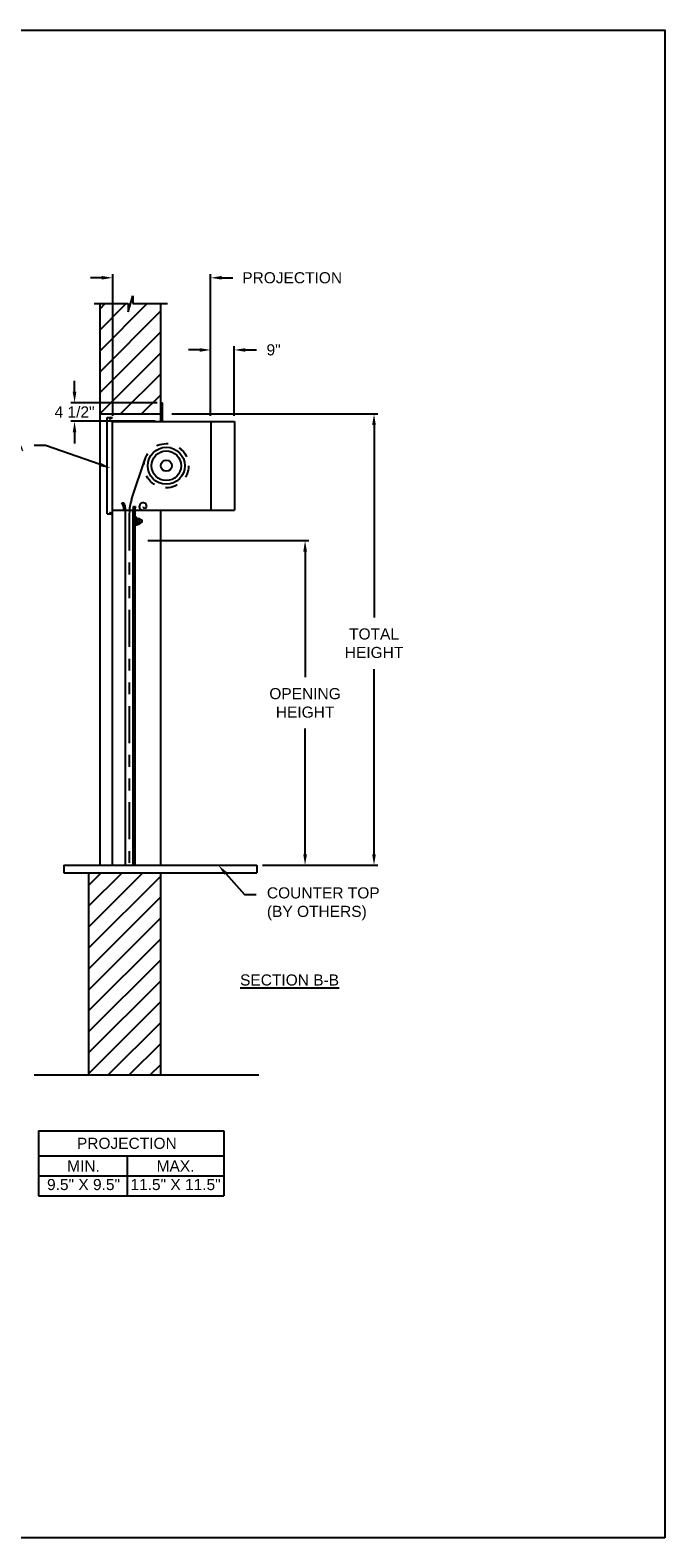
# Model space of a CAD drawing. Header units: inches. Extents: x 169.6 to 233, y 214.8 to 266.5.
# Tile 15 of 18: x 208.4 to 213.7, y 234.4 to 247.2. Entities that reach past the tile are written whole.
import ezdxf
from ezdxf import colors
from ezdxf.entities.mleader import LeaderData, LeaderLine
from ezdxf.math import Vec2, Vec3

# ---------------------------------------------------------------- set-up
doc = ezdxf.new("R2010")
doc.units = ezdxf.units.IN
doc.header["$LTSCALE"] = 0.25
doc.header["$MEASUREMENT"] = 0
doc.linetypes.add('HIDDEN', pattern=[0.375, 0.25, -0.125])
doc.linetypes.add('PHANTOM', pattern=[2.5, 1.25, -0.25, 0.25, -0.25, 0.25, -0.25])
doc.layers.add('ANNOTATIONS', color=1, linetype='Continuous')
doc.layers.add('CRANK - RH', color=7, linetype='Continuous')
doc.styles.add('ARIAL', font='arial.ttf', dxfattribs={"height": 0.09375})
doc.dimstyles.new('STANDARD$0', dxfattribs={"dimtxt": 0.09375, "dimasz": 0.09375, "dimexe": 0.03125, "dimexo": 0.046875, "dimgap": 0.09, "dimtad": 0, "dimtih": 1, "dimtoh": 1, "dimdec": 4, "dimzin": 0, "dimdsep": 46, "dimtxsty": 'ARIAL', "dimcen": 0.09, "dimadec": 0, "dimazin": 0, "dimtfac": 1, "dimtdec": 4, "dimtofl": 0, "dimtmove": 0, "dimatfit": 1, "dimfxl": 1, "dimtolj": 1, "dimtzin": 0, "dimarcsym": 0})
pattern_1 = [(45, (46.65864, -17.34099), (-0.08838835, 0.08838835), [])]

# ---------------------------------------------------------------- blocks, each defined once
blk = doc.blocks.new('*D29')
at = {"layer": 'ANNOTATIONS', "color": 0, "lineweight": -2, "transparency": 16777216}
for p, q in [((208.961, 245.09), (208.867, 245.09)), ((209.055, 243.924), (209.055, 245.121)), ((209.883, 243.924), (209.883, 245.121)), ((209.977, 245.09), (210.071, 245.09))]:
    blk.add_line(p, q, dxfattribs=at)
at = {"layer": 'ANNOTATIONS', "color": 0, "transparency": 16777216}
for points in [[(208.961, 245.106), (208.961, 245.075), (209.055, 245.09)], [(209.977, 245.106), (209.977, 245.075), (209.883, 245.09)]]:
    blk.add_solid(points, dxfattribs=at)
at = {"layer": 'defpoints', "color": 0, "transparency": 16777216}
for p in [(209.883, 245.09), (209.055, 243.878), (209.883, 243.878)]:
    blk.add_point(p, dxfattribs=at)
at = {"layer": 'ANNOTATIONS', "color": 0, "transparency": 16777216, "insert": (210.572, 245.09), "char_height": 0.09375, "width": 0.03196, "attachment_point": 5, "style": 'ARIAL'}
blk.add_mtext('\\A1;PROJECTION', dxfattribs=at)
blk = doc.blocks.new('*D30')
at = {"layer": 'ANNOTATIONS', "color": 0, "lineweight": -2, "transparency": 16777216}
for p, q in [((208.733, 244.128), (208.733, 244.221)), ((209.43, 244.034), (208.702, 244.034)), ((209.414, 243.878), (208.702, 243.878)), ((208.733, 243.784), (208.733, 243.69))]:
    blk.add_line(p, q, dxfattribs=at)
at = {"layer": 'ANNOTATIONS', "color": 0, "transparency": 16777216}
for points in [[(208.717, 244.128), (208.748, 244.128), (208.733, 244.034)], [(208.717, 243.784), (208.748, 243.784), (208.733, 243.878)]]:
    blk.add_solid(points, dxfattribs=at)
at = {"layer": 'defpoints', "color": 0, "transparency": 16777216}
for p in [(208.733, 244.034), (209.477, 244.034), (209.461, 243.878)]:
    blk.add_point(p, dxfattribs=at)
at = {"layer": 'ANNOTATIONS', "color": 0, "transparency": 16777216, "insert": (208.733, 243.956), "char_height": 0.0938, "attachment_point": 5, "style": 'ARIAL'}
blk.add_mtext('\\A1;4 1/2"', dxfattribs=at)
blk = doc.blocks.new('*D33')
at = {"layer": 'ANNOTATIONS', "color": 0, "lineweight": -2, "transparency": 16777216}
for p, q in [((209.352, 242.87), (210.713, 242.87)), ((210.681, 242.777), (210.681, 241.716)), ((210.681, 240.221), (210.681, 241.282)), ((210.32, 240.128), (210.713, 240.128))]:
    blk.add_line(p, q, dxfattribs=at)
at = {"layer": 'ANNOTATIONS', "color": 0, "transparency": 16777216}
for points in [[(210.666, 242.777), (210.697, 242.777), (210.681, 242.87)], [(210.666, 240.221), (210.697, 240.221), (210.681, 240.128)]]:
    blk.add_solid(points, dxfattribs=at)
at = {"layer": 'defpoints', "color": 0, "transparency": 16777216}
for p in [(209.305, 242.87), (210.681, 242.87), (210.274, 240.128)]:
    blk.add_point(p, dxfattribs=at)
at = {"layer": 'ANNOTATIONS', "color": 0, "transparency": 16777216, "insert": (210.681, 241.499), "char_height": 0.09375, "attachment_point": 5, "style": 'ARIAL'}
blk.add_mtext('\\A1;OPENING \\PHEIGHT', dxfattribs=at)
blk = doc.blocks.new('*D34')
at = {"layer": 'ANNOTATIONS', "color": 0, "lineweight": -2, "transparency": 16777216}
for p, q in [((209.555, 243.94), (211.295, 243.94)), ((211.264, 243.846), (211.264, 242.22)), ((211.264, 240.221), (211.264, 241.785)), ((210.32, 240.128), (211.295, 240.128))]:
    blk.add_line(p, q, dxfattribs=at)
at = {"layer": 'ANNOTATIONS', "color": 0, "transparency": 16777216}
for points in [[(211.248, 243.846), (211.279, 243.846), (211.264, 243.94)], [(211.248, 240.221), (211.279, 240.221), (211.264, 240.128)]]:
    blk.add_solid(points, dxfattribs=at)
at = {"layer": 'defpoints', "color": 0, "transparency": 16777216}
for p in [(209.508, 243.94), (210.274, 240.128), (211.264, 240.128)]:
    blk.add_point(p, dxfattribs=at)
at = {"layer": 'ANNOTATIONS', "color": 0, "transparency": 16777216, "insert": (211.264, 242.003), "char_height": 0.0938, "attachment_point": 5, "style": 'ARIAL'}
blk.add_mtext('\\A1;TOTAL\\PHEIGHT', dxfattribs=at)
blk = doc.blocks.new('*D49')
at = {"layer": 'ANNOTATIONS', "color": 0, "lineweight": -2, "transparency": 16777216}
for p, q in [((209.789, 244.481), (209.696, 244.481)), ((209.883, 243.924), (209.883, 244.512)), ((210.083, 243.924), (210.083, 244.512)), ((210.177, 244.481), (210.271, 244.481))]:
    blk.add_line(p, q, dxfattribs=at)
at = {"layer": 'ANNOTATIONS', "color": 0, "transparency": 16777216}
for points in [[(209.789, 244.496), (209.789, 244.465), (209.883, 244.481)], [(210.177, 244.496), (210.177, 244.465), (210.083, 244.481)]]:
    blk.add_solid(points, dxfattribs=at)
at = {"layer": 'defpoints', "color": 0, "transparency": 16777216}
for p in [(210.083, 244.481), (209.883, 243.878), (210.083, 243.878)]:
    blk.add_point(p, dxfattribs=at)
at = {"layer": 'ANNOTATIONS', "color": 0, "transparency": 16777216, "insert": (210.415, 244.481), "char_height": 0.0938, "attachment_point": 5, "style": 'ARIAL'}
blk.add_mtext('\\A1;9"', dxfattribs=at)

msp = doc.modelspace()

# ---------------------------------------------------------------- hatches: boundary and pattern name
at = {"layer": 'CRANK - RH', "linetype": 'Continuous'}
h = msp.add_hatch(dxfattribs=at)
h.set_pattern_fill('ANSI31', color=256, style=0)
h.set_pattern_definition(pattern_1)
h.paths.add_polyline_path([(209.46105, 244.87209), (209.22455, 244.87209), (209.22455, 244.93674), (209.18614, 244.80339), (209.18614, 244.87209), (208.94542, 244.87209), (208.94542, 243.94006), (209.46105, 243.94006)])
h = msp.add_hatch(dxfattribs=at)
h.set_pattern_fill('ANSI31', color=256, style=0)
h.set_pattern_definition(pattern_1)
h.paths.add_polyline_path([(209.46105, 240.06356), (208.85167, 240.06356), (208.85167, 238.35648), (209.46105, 238.35648)])

# ---------------------------------------------------------------- linework, layer by layer
at = {"layer": 'ANNOTATIONS'}
for p, q in [((208.42836, 237.88578), (208.42836, 237.33441)), ((208.42836, 237.88578), (209.99347, 237.88578)), ((209.99347, 237.88578), (209.99347, 237.33441)), ((208.42836, 237.67431), (209.99347, 237.67431)), ((209.17873, 237.67431), (209.17873, 237.33441)), ((208.42836, 237.50436), (209.99347, 237.50436)), ((208.42836, 237.33441), (209.99347, 237.33441))]:
    msp.add_line(p, q, dxfattribs=at)
at = {"layer": 'CRANK - RH', "linetype": 'Continuous'}
for p, q in [((209.18614, 244.80339), (209.22455, 244.93674)), ((209.22455, 244.93674), (209.22455, 244.87209)), ((208.89903, 244.87209), (209.18614, 244.87209)), ((208.94542, 244.87209), (208.94542, 240.12756)), ((209.18614, 244.87209), (209.18614, 244.80339)), ((209.22455, 244.87209), (209.51974, 244.87209)), ((209.46105, 243.87756), (209.46105, 244.87209)), ((209.46105, 244.03381), (209.47667, 244.03381)), ((209.47667, 243.87756), (209.47667, 244.03381)), ((208.94542, 243.94006), (209.46105, 243.94006)), ((209.00821, 243.09631), (209.00821, 243.90881)), ((209.00821, 243.90881), (209.0548, 243.90881)), ((209.02786, 243.89326), (209.0548, 243.90881)), ((209.0548, 240.12756), (209.0548, 243.87756)), ((209.0548, 243.87756), (210.08323, 243.87756)), ((209.88323, 243.87756), (209.88323, 243.12756)), ((210.08323, 243.87756), (210.08323, 243.12756)), ((209.21505, 243.21664), (209.33039, 243.56196)), ((209.0548, 243.12756), (209.22698, 243.12756)), ((209.13323, 243.19006), (209.14886, 243.19006)), ((209.16448, 240.12756), (209.16448, 243.12756)), ((209.22698, 240.12756), (209.22698, 243.12756)), ((209.23095, 243.15881), (209.24657, 243.15881)), ((209.24261, 243.12756), (209.24261, 240.12756)), ((209.24261, 243.12756), (210.08323, 243.12756)), ((209.46105, 240.12756), (209.46105, 243.12756)), ((209.00821, 243.09631), (209.0548, 243.09631)), ((209.02786, 243.11186), (209.0548, 243.09631)), ((209.25823, 243.06506), (209.24261, 243.06506)), ((209.24261, 243.00256), (209.25823, 243.00256)), ((209.25823, 243.00256), (209.25823, 243.06506)), ((209.26119, 243.01037), (209.27848, 243.01037)), ((209.27807, 243.04553), (209.26129, 243.04553)), ((209.27845, 243.02209), (209.26145, 243.02209)), ((209.26157, 243.05725), (209.27766, 243.05725)), ((209.28164, 243.05152), (209.28173, 243.01541)), ((209.28977, 243.01825), (209.29927, 243.02372)), ((209.29029, 243.04908), (209.29928, 243.04389)), ((208.64232, 240.12756), (210.27355, 240.12756)), ((208.64232, 240.12756), (208.64232, 240.06356)), ((208.64232, 240.06356), (210.27355, 240.06356)), ((208.85167, 240.06356), (208.85167, 238.35648)), ((209.46105, 238.35648), (209.46105, 240.06356)), ((210.27355, 240.12756), (210.27355, 240.06356)), ((208.39023, 238.35648), (210.28965, 238.35648))]:
    msp.add_line(p, q, dxfattribs=at)
at = {"layer": 'CRANK - RH', "linetype": 'PHANTOM'}
msp.add_line((209.19573, 243.09784), (209.19573, 240.12756), dxfattribs=at)
at = {"layer": 'CRANK - RH', "linetype": 'HIDDEN'}
msp.add_circle((209.50823, 243.50256), 0.1875, dxfattribs=at)
at = {"layer": 'CRANK - RH', "linetype": 'Continuous'}
for radius in [0.15625, 0.125, 0.04685]:
    msp.add_circle((209.50823, 243.50256), radius, dxfattribs=at)
for centre, radius, start, end in [((209.03486, 243.13227), 0.11409, 357.636172, 30.436314), ((209.05049, 243.13227), 0.11409, 357.636172, 30.436314), ((209.57073, 243.09784), 0.375, 161.529967, 180), ((209.35198, 243.12756), 0.125, 165.522488, 180), ((209.36761, 243.12756), 0.125, 165.522488, 180), ((209.31139, 243.15881), 0.03125, 0, 270.000001), ((209.32701, 243.15881), 0.01562, 180, 0), ((209.28159, 243.03381), 0.02344, 150, 210), ((209.26516, 243.0513), 0.00695, 121.141954, 236.052996), ((209.26529, 243.01614), 0.00708, 122.850833, 234.558993), ((209.27521, 243.0513), 0.00644, 296.373308, 67.572004), ((209.27508, 243.01614), 0.0067, 300.490233, 62.691871), ((209.25815, 243.03381), 0.02344, 330, 30), ((209.28159, 243.03381), 0.01758, 60.31878, 89.815958), ((209.28159, 243.03381), 0.01758, 270.603848, 297.736938), ((209.29331, 243.03381), 0.01172, 300.599928, 59.335393)]:
    msp.add_arc(centre, radius, start, end, dxfattribs=at)
msp.add_point((209.25823, 243.00256), dxfattribs=at)
at = {"layer": 'defpoints'}
msp.add_lwpolyline([(213.72204, 234.44685), (194.25216, 234.44685), (194.25216, 247.18196), (213.72204, 247.18196)], close=True, dxfattribs=at)

# ---------------------------------------------------------------- texts
at = {"layer": 'ANNOTATIONS', "insert": (210.55004, 239.20594), "char_height": 0.09375, "width": 1.3823677, "attachment_point": 2, "style": 'ARIAL'}
msp.add_mtext('{\\LSECTION B-B}', dxfattribs=at)
at = {"layer": 'ANNOTATIONS', "char_height": 0.09375, "attachment_point": 2, "style": 'ARIAL'}
for s, width, insert in [('PROJECTION ', 1.7594917, (209.17457, 237.82635)), ('MIN.\\P9.5" X 9.5" ', 0.6711642, (208.80854, 237.63436)), ('MAX.\\P11.5" X 11.5"', 0.7869326, (209.58619, 237.63436))]:
    msp.add_mtext_dynamic_manual_height_columns(s, width=width, gutter_width=1.36268, heights=[0], dxfattribs=dict(at, insert=insert))

# ---------------------------------------------------------------- dimensions: what is measured, and where the dimension line sits
at = {"layer": 'ANNOTATIONS'}
for base, p1, p2, text, picture, middle in [((209.88323, 245.09016), (209.0548, 243.87756), (209.88323, 243.87756), 'PROJECTION', '*D29', (210.57234, 245.09016)), ((210.08323, 244.48072), (209.88323, 243.87756), (210.08323, 243.87756), '9"', '*D49', (210.41461, 244.48072))]:
    dim = msp.add_linear_dim(base=base, p1=p1, p2=p2, text=text, dimstyle='STANDARD$0', dxfattribs=at)
    dim.commit()
    dim.dimension.update_dxf_attribs({"geometry": picture, "text_midpoint": middle, "dimtype": 160})
for base, p1, p2, text, picture, middle in [((208.73284, 244.03381), (209.46105, 243.87756), (209.47667, 244.03381), '4 1/2"', '*D30', (208.73284, 243.95569)), ((211.26361, 240.12756), (209.50792, 243.94006), (210.27355, 240.12756), 'TOTAL\\PHEIGHT', '*D34', (211.26361, 242.00256))]:
    dim = msp.add_linear_dim(base=base, p1=p1, p2=p2, angle=90, text=text, dimstyle='STANDARD$0', dxfattribs=at)
    dim.commit()
    dim.dimension.update_dxf_attribs({"geometry": picture, "text_midpoint": middle, "dimtype": 160})
dim = msp.add_linear_dim(base=(210.68149, 242.87037), p1=(210.27355, 240.12756), p2=(209.30511, 242.87037), angle=90, text='OPENING \\PHEIGHT', dimstyle='STANDARD$0', dxfattribs=at)
dim.commit()
dim.dimension.update_dxf_attribs({"geometry": '*D33', "text_midpoint": (210.68149, 241.49896)})

# ---------------------------------------------------------------- leaders
ml = msp.add_multileader_mtext('Standard', dxfattribs=at)
ml.set_content('FASCIA', color=256, style='ARIAL')
ml.set_leader_properties()
ml.build(insert=Vec2(0, 0))
ml.multileader.update_dxf_attribs({"dogleg_length": 0.36, "arrow_head_size": 0.09375})
ctx = ml.context
ctx.base_point, ctx.char_height, ctx.arrow_head_size, ctx.landing_gap_size, ctx.plane_origin = Vec3(207.74797, 243.67401), 0.09375, 0.09375, 0.09, Vec3(206.7149, 243.67322)
ctx.text_align_type = 2
notes = []
notes.append((ctx, [(1, (1, 1, 0), (208.48841, 243.67401), (-1, 0), 0.09796, [(0, [(209.03784, 243.48202)], 0, [])])]))
ctx.mtext.insert, ctx.mtext.width, ctx.mtext.alignment, ctx.mtext.flow_direction = Vec3(208.30045, 243.72168), 0.9445531, 3, 5
ml = msp.add_multileader_mtext('Standard', dxfattribs=at)
ml.set_content('COUNTER TOP\\P(BY OTHERS)', color=256, style='ARIAL')
ml.set_leader_properties()
ml.build(insert=Vec2(0, 0))
ml.multileader.update_dxf_attribs({"dogleg_length": 0.36, "arrow_head_size": 0.09375})
ctx = ml.context
ctx.base_point, ctx.char_height, ctx.arrow_head_size, ctx.landing_gap_size, ctx.plane_origin = Vec3(210.2685, 239.88094), 0.09375, 0.09375, 0.09, Vec3(209.48346, 239.44771)
notes.append((ctx, [(0, (1, 1, 0), (210.17054, 239.88094), (1, 0), 0.09796, [(0, [(209.94846, 240.12756)], 0, [])])]))
ctx.mtext.insert, ctx.mtext.width, ctx.mtext.flow_direction = Vec3(210.3585, 239.94159), 0.9445531, 5
for ctx, leaders in notes:
    for number, flags, end, landing, length, lines in leaders:
        leader = LeaderData()
        leader.index, (leader.has_last_leader_line, leader.has_dogleg_vector, leader.attachment_direction) = number, flags
        leader.last_leader_point, leader.dogleg_vector, leader.dogleg_length = Vec3(end), Vec3(landing), length
        for number, points, colour, breaks in lines:
            line = LeaderLine()
            line.index, line.vertices, line.color, line.breaks = number, Vec3.list(points), colors.encode_raw_color(colour), breaks
            leader.lines.append(line)
        ctx.leaders.append(leader)

doc.saveas('drawing.dxf')
